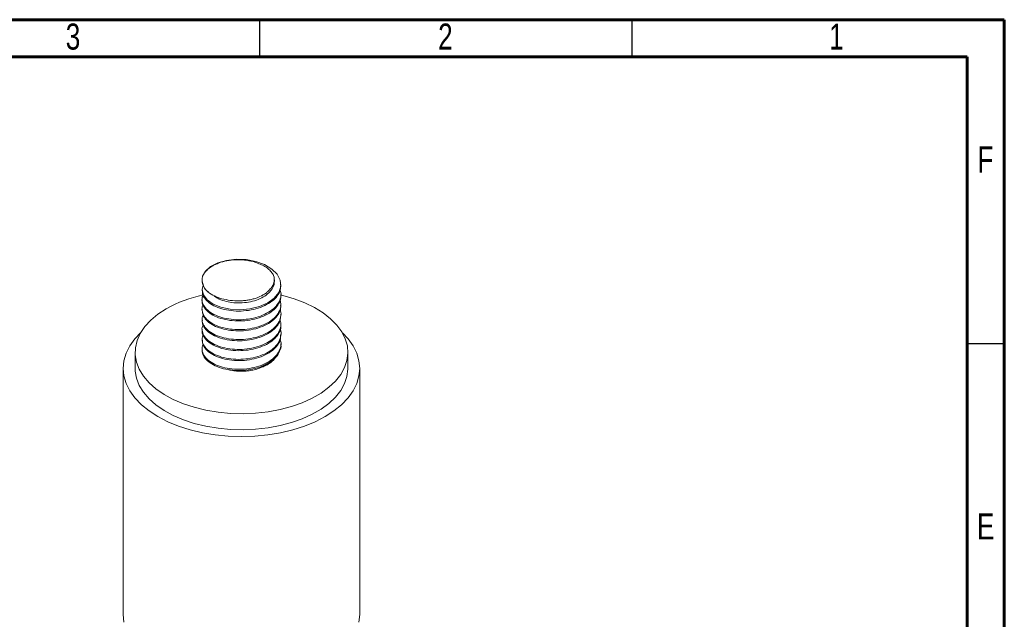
# Model space of a CAD drawing. Header units: inches. Extents: x 0.6 to 16.3, y 0.2 to 11.5.
# Tile 8 of 8: x 11.1 to 16.3, y 8.3 to 11.5. Entities that reach past the tile are written whole.
import ezdxf

# ---------------------------------------------------------------- set-up
doc = ezdxf.new("R2010")
doc.units = ezdxf.units.IN
doc.header["$MEASUREMENT"] = 0
doc.styles.add('SLDTEXTSTYLE0', font='TXT', dxfattribs={"width": 0.75})

msp = doc.modelspace()

# ---------------------------------------------------------------- linework, layer by layer
at = {"color": 7, "linetype": 'Continuous', "lineweight": 60}
for p, q in [((0.59055118, 11.49606299), (16.33858268, 11.49606299)), ((16.33858268, 11.49606299), (16.33858268, 0.19685039)), ((0.78740157, 11.2992126), (16.14173228, 11.2992126)), ((16.14173228, 11.2992126), (16.14173228, 0.39370079))]:
    msp.add_line(p, q, dxfattribs=at)
at = {"color": 7, "linetype": 'Continuous', "lineweight": 30}
for p, q in [((12.4015748, 11.49606299), (12.4015748, 11.2992126)), ((14.37007874, 11.49606299), (14.37007874, 11.2992126)), ((16.33858268, 9.78346457), (16.14173228, 9.78346457))]:
    msp.add_line(p, q, dxfattribs=at)
at = {"color": 7, "linetype": 'Continuous', "lineweight": 15}
for p, q in [((12.09820942, 10.12135377), (12.09820942, 10.11610325)), ((12.48017956, 10.11285333), (12.48017956, 10.12137362)), ((12.09820942, 10.07030369), (12.09820942, 10.06376925)), ((12.51487609, 10.08994365), (12.51487609, 10.09648126)), ((12.09820942, 10.01796968), (12.09820942, 10.01142839)), ((12.51487609, 10.0375907), (12.51487609, 10.04414409)), ((12.09820942, 9.96562883), (12.09820942, 9.95907868)), ((12.51487609, 9.98525743), (12.51487609, 9.99179113)), ((12.09820942, 9.91327912), (12.09820942, 9.90674517)), ((12.51487609, 9.93291212), (12.51487609, 9.93945786)), ((12.09820942, 9.86094561), (12.09820942, 9.85439513)), ((12.51487609, 9.88056701), (12.51487609, 9.88711256)), ((12.09820942, 9.80859556), (12.09820942, 9.80205548)), ((12.51487609, 9.82823229), (12.51487609, 9.83476744)), ((11.74404276, 9.73860026), (11.74404276, 9.65354393)), ((12.09820942, 9.75625592), (12.09820942, 9.74971831)), ((12.51487609, 9.77587792), (12.51487609, 9.78243273)), ((12.86904276, 9.65354393), (12.86904276, 9.73860026)), ((11.68154276, 9.65354393), (11.68154276, 8.35218201)), ((12.93154276, 8.35218201), (12.93154276, 9.65354393))]:
    msp.add_line(p, q, dxfattribs=at)
at = {"color": 7, "linetype": 'Continuous', "lineweight": 15, "flags": 128}
for points in [[(12.10368059, 10.09332473), (12.09820952, 10.07041276), (12.10499832, 10.04201262), (12.12471892, 10.01584947), (12.15634147, 9.99335277), (12.19783976, 9.97624796), (12.24588329, 9.96587152), (12.29853833, 9.96292003), (12.35104529, 9.96769469), (12.40112411, 9.98017142), (12.44503976, 9.99963097), (12.4796684, 10.0246616), (12.5034401, 10.05443468), (12.51421991, 10.08627768), (12.51162567, 10.11912931), (12.49569307, 10.15051216), (12.46768367, 10.17842668), (12.42883364, 10.20173492), (12.38265633, 10.21839977), (12.33096329, 10.22804256), (12.27793817, 10.22985826), (12.22693467, 10.22397427), (12.1806361, 10.21081943), (12.14306259, 10.19162684), (12.11563089, 10.1673846), (12.10077435, 10.14016787), (12.10077435, 10.14016787)], [(11.90879519, 9.96821505), (11.86454408, 9.93944613), (11.82649766, 9.90785779), (11.79519002, 9.87389343), (11.77106065, 9.83802986), (11.75444827, 9.80077051), (11.7455861, 9.76263844), (11.74459852, 9.72416891), (11.75149941, 9.68590197), (11.76619189, 9.6483748), (11.78846972, 9.6121142), (11.81802015, 9.57762919), (11.85442837, 9.54540385), (11.89718328, 9.51589057), (11.94568471, 9.48950365), (11.99925179, 9.46661349), (12.05713256, 9.44754144), (12.1185145, 9.43255521), (12.18253595, 9.42186518), (12.24829819, 9.41562143), (12.31487804, 9.41391158), (12.38134089, 9.41675965), (12.44675374, 9.42412566), (12.51019833, 9.43590621), (12.57078405, 9.45193591), (12.62766039, 9.47198975), (12.68002895, 9.49578622), (12.72715458, 9.52299127), (12.76837575, 9.553223), (12.80311379, 9.58605701), (12.83088106, 9.6210324), (12.85128777, 9.65765819), (12.86404745, 9.69542022), (12.86898099, 9.73378841), (12.86601914, 9.77222414), (12.85520345, 9.81018787), (12.83668578, 9.84714666), (12.81072606, 9.88258171), (12.77768871, 9.91599556), (12.73803751, 9.94691918), (12.69232906, 9.97491846), (12.64120502, 9.99960034), (12.58538306, 10.02061836), (12.52564678, 10.03767746), (12.5177121, 10.03957361)], [(11.77301477, 9.84147116), (11.74343721, 9.81009127), (11.71661567, 9.77271021), (11.69721281, 9.73383056), (11.68547262, 9.69394125), (11.68154276, 9.65354393), (11.68547262, 9.61314661), (11.69721281, 9.5732573), (11.71661567, 9.53437765), (11.74343721, 9.49699659), (11.77734013, 9.46158419), (11.81789808, 9.4285858), (11.86460102, 9.3984164), (11.91686163, 9.37145536), (11.97402271, 9.34804176), (12.03536542, 9.32847002), (12.10011834, 9.31298628), (12.16746717, 9.30178524), (12.23656496, 9.29500778), (12.30654276, 9.29273911), (12.37652055, 9.29500778), (12.44561834, 9.30178524), (12.51296717, 9.31298628), (12.57772009, 9.32847002), (12.6390628, 9.34804176), (12.69622388, 9.37145536), (12.74848449, 9.3984164), (12.79518743, 9.4285858), (12.83574538, 9.46158419), (12.8696483, 9.49699659), (12.89646984, 9.53437765), (12.9158727, 9.5732573), (12.92761289, 9.61314661), (12.93154276, 9.65354393), (12.92761289, 9.69394125), (12.9158727, 9.73383056), (12.89646984, 9.77271021), (12.8696483, 9.81009127), (12.84007074, 9.84147116)], [(11.74404276, 9.65354393), (11.74459852, 9.63911258), (11.75149941, 9.60084564), (11.76619189, 9.56331847), (11.78846972, 9.52705787), (11.81802015, 9.49257285), (11.85442837, 9.46034752), (11.89718328, 9.43083424), (11.94568471, 9.40444731), (11.99925179, 9.38155716), (12.05713256, 9.3624851), (12.1185145, 9.34749888), (12.18253595, 9.33680885), (12.24829819, 9.33056509), (12.31487804, 9.32885525), (12.38134089, 9.33170332), (12.44675374, 9.33906933), (12.51019833, 9.35084987), (12.57078405, 9.36687958), (12.62766039, 9.38693342), (12.68002895, 9.41072989), (12.72715458, 9.43793494), (12.76837575, 9.46816666), (12.80311379, 9.50100068), (12.83088106, 9.53597607), (12.85128777, 9.57260185), (12.86404745, 9.61036388), (12.86898099, 9.64873207), (12.86904276, 9.65354393)], [(11.68154276, 8.35218201), (11.68547262, 8.31178469)], [(12.92761289, 8.31178469), (12.93154276, 8.35218201), (12.93154276, 8.35218201)]]:
    msp.add_lwpolyline(points, dxfattribs=at)
at = {"color": 7, "linetype": 'Continuous', "lineweight": 15}
for centre, radius, start, end in [((12.18486555, 10.12261837), 0.08590294, 168.21179145, 237.12490176), ((12.25025278, 9.35566765), 0.70128996, 102.08441138, 119.1369849)]:
    msp.add_arc(centre, radius, start, end, dxfattribs=at)
for points, knots in [([(12.39752374, 10.20673031), (12.38491206, 10.21228592), (12.37127285, 10.21670842), (12.34943015, 10.22181609), (12.34186284, 10.2232591), (12.32664523, 10.22553177), (12.31895901, 10.22637355), (12.29567165, 10.22802854), (12.27966095, 10.22792786), (12.25638452, 10.2260962), (12.2487101, 10.22521262), (12.23353137, 10.22289509), (12.22597866, 10.22144822), (12.20407555, 10.2163604), (12.19040382, 10.21199117), (12.17129326, 10.20396974), (12.16517057, 10.20104193), (12.15368271, 10.19486927), (12.14827609, 10.1916049), (12.1330606, 10.18128163), (12.12418829, 10.17360059), (12.10998111, 10.15751177), (12.10452352, 10.14905423), (12.10077435, 10.14016787)], [0, 0, 0, 0, 0.125, 0.125, 0.1875, 0.1875, 0.25, 0.25, 0.375, 0.375, 0.4375, 0.4375, 0.5, 0.5, 0.625, 0.625, 0.6875, 0.6875, 0.75, 0.75, 0.875, 0.875, 1, 1, 1, 1]), ([(12.454702, 10.06908268), (12.46064169, 10.07469336), (12.46558699, 10.08059793), (12.47344143, 10.09293093), (12.47630754, 10.0993052), (12.48160156, 10.11874247), (12.48066292, 10.13211437), (12.47267731, 10.15122769), (12.46892324, 10.1574583), (12.4593868, 10.16936793), (12.45362392, 10.17502278), (12.44042446, 10.18551202), (12.43292216, 10.19040491), (12.41624385, 10.19932973), (12.40722527, 10.20328493), (12.39752374, 10.20673031)], [0, 0, 0, 0, 0.125, 0.125, 0.25, 0.25, 0.5, 0.5, 0.625, 0.625, 0.75, 0.75, 0.875, 0.875, 1, 1, 1, 1]), ([(12.09823514, 10.11610516), (12.09956497, 10.10657998), (12.10221422, 10.08760413), (12.11909971, 10.06552959), (12.13357716, 10.05413844), (12.13823662, 10.05047228)], [0, 0, 0, 0, 0.4060005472, 0.8088255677, 1, 1, 1, 1]), ([(12.16159409, 10.03738243), (12.1677888, 10.03258759), (12.18226594, 10.02138198), (12.21501234, 10.0088979), (12.2555775, 10.00027265), (12.29962081, 9.99822236), (12.34415955, 10.00255912), (12.38624863, 10.01339505), (12.42309476, 10.03009428), (12.45265582, 10.05163027), (12.47185838, 10.0768771), (12.48076023, 10.09793077), (12.47930862, 10.10995532), (12.47896213, 10.11282547)], [0, 0, 0, 0, 0.0746457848, 0.1744482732, 0.2731659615, 0.3732602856, 0.4720625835, 0.571748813, 0.6714350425, 0.7702373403, 0.8703316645, 0.9690493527, 1, 1, 1, 1]), ([(12.10405067, 10.04028714), (12.10221507, 10.03654941), (12.09584935, 10.02358725), (12.09902047, 10.00020112), (12.11345639, 9.97273855), (12.14121641, 9.94820327), (12.17937882, 9.92878401), (12.22596487, 9.91543267), (12.27767383, 9.90948422), (12.33129543, 9.91133035), (12.3833496, 9.92092897), (12.43030778, 9.93796307), (12.46931364, 9.9612641), (12.49796051, 9.98966595), (12.5132901, 10.02125198), (12.51745945, 10.04721341), (12.51193367, 10.06150215), (12.51051944, 10.0651591)], [0, 0, 0, 0, 0.02955246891, 0.10248568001, 0.17541889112, 0.24770675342, 0.32093789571, 0.39316398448, 0.46618207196, 0.53901650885, 0.61138662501, 0.6846035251, 0.75678839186, 0.82987736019, 0.90259923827, 0.97507199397, 1, 1, 1, 1]), ([(12.09982447, 10.06379638), (12.09968648, 10.05792694), (12.09932374, 10.04249759), (12.11395079, 10.01852506), (12.14108244, 9.99400638), (12.1794144, 9.97458263), (12.22595512, 9.96123248), (12.27767704, 9.95528373), (12.33129235, 9.95712987), (12.38335871, 9.96672877), (12.43027416, 9.98376174), (12.46943757, 10.00706696), (12.49749237, 10.03545306), (12.51324346, 10.06388336), (12.51338858, 10.08240946), (12.51344792, 10.08998429)], [0, 0, 0, 0, 0.0500209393, 0.1314930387, 0.2122442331, 0.294049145, 0.3747313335, 0.4562982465, 0.5376600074, 0.6185030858, 0.700292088, 0.7809282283, 0.8625743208, 0.9438103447, 1, 1, 1, 1]), ([(12.13823662, 10.05047228), (12.14861156, 10.04357781), (12.16014947, 10.03750202), (12.18546729, 10.02692871), (12.19939602, 10.02241904), (12.22818793, 10.01546379), (12.24327958, 10.01297933), (12.27449365, 10.01017249), (12.29009315, 10.00988206), (12.3134814, 10.01107161), (12.32132915, 10.01174939), (12.33673262, 10.01364328), (12.3442673, 10.0148529), (12.35898755, 10.01782106), (12.3661764, 10.01957444), (12.3802048, 10.02363042), (12.38708144, 10.02595116), (12.40660266, 10.03355984), (12.41832247, 10.0395165), (12.4339297, 10.04979899), (12.43874613, 10.05343024), (12.44740751, 10.0610023), (12.45128636, 10.06495636), (12.454702, 10.06908268)], [0, 0, 0, 0, 0.125, 0.125, 0.25, 0.25, 0.375, 0.375, 0.5, 0.5, 0.5625, 0.5625, 0.625, 0.625, 0.6875, 0.6875, 0.75, 0.75, 0.875, 0.875, 0.9375, 0.9375, 1, 1, 1, 1]), ([(12.10381587, 9.99000456), (12.10325752, 9.98914342), (12.0969325, 9.97938826), (12.09715279, 9.95875779), (12.10600397, 9.93078728), (12.12924322, 9.90477295), (12.16354196, 9.88324588), (12.207272, 9.86742044), (12.25741891, 9.85849953), (12.31063922, 9.85736881), (12.36373747, 9.86396189), (12.4130177, 9.87825139), (12.45544129, 9.89929434), (12.48833312, 9.92591202), (12.50898204, 9.95651292), (12.51744458, 9.9872178), (12.51244453, 10.00681045), (12.5101926, 10.01563462)], [0, 0, 0, 0, 0.00692948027, 0.07849824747, 0.15090442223, 0.22228999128, 0.29456965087, 0.36648628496, 0.43815655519, 0.51053457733, 0.58189975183, 0.65423558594, 0.72602740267, 0.79781921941, 0.87015505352, 0.94152022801, 1, 1, 1, 1]), ([(12.09939111, 10.01138137), (12.09903077, 10.00922512), (12.09707506, 9.9975223), (12.10692423, 9.97653349), (12.12899466, 9.95058693), (12.16360853, 9.92904158), (12.20725434, 9.91322104), (12.25742346, 9.90429881), (12.31063887, 9.90316846), (12.3637344, 9.90976139), (12.4130305, 9.92405112), (12.45539365, 9.94509333), (12.48851161, 9.97171375), (12.50831406, 10.00230437), (12.51674199, 10.0250336), (12.51453787, 10.03668497), (12.51437248, 10.03755924)], [0, 0, 0, 0, 0.018475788, 0.1002753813, 0.1809219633, 0.2625786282, 0.3438251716, 0.4247933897, 0.506561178, 0.5871847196, 0.6689048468, 0.7500103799, 0.831115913, 0.9128360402, 0.9934595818, 1, 1, 1, 1]), ([(12.10356753, 9.93433183), (12.10141673, 9.92883518), (12.09559353, 9.91395319), (12.10117956, 9.8890361), (12.11879913, 9.86203447), (12.14915439, 9.83854234), (12.18950506, 9.82043277), (12.2375813, 9.80868033), (12.28997187, 9.80454283), (12.34356565, 9.80815673), (12.3947364, 9.81954862), (12.44014443, 9.83815313), (12.4769004, 9.86274016), (12.50285056, 9.89207498), (12.51493897, 9.92407018), (12.51714019, 9.94841371), (12.5113172, 9.9608331), (12.51043777, 9.96270876)], [0, 0, 0, 0, 0.0427737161, 0.1158083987, 0.1882938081, 0.2607792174, 0.3338139, 0.4058685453, 0.4789458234, 0.551308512, 0.6239199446, 0.69689791, 0.7689731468, 0.8420788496, 0.9143390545, 0.987062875, 1, 1, 1, 1]), ([(12.0991118, 9.95912469), (12.0996893, 9.95103947), (12.10094616, 9.93344302), (12.1191298, 9.90782791), (12.14906499, 9.88434356), (12.18952878, 9.86623189), (12.23757464, 9.85448), (12.28997451, 9.8503424), (12.34356174, 9.85395616), (12.3947495, 9.86534871), (12.44009597, 9.88395071), (12.47707969, 9.90854708), (12.50217386, 9.93784677), (12.51470358, 9.96421801), (12.51355212, 9.98017673), (12.51318621, 9.98524819)], [0, 0, 0, 0, 0.0689385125, 0.1500357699, 0.2311330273, 0.312844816, 0.3934601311, 0.4752195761, 0.5561795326, 0.6374177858, 0.7190661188, 0.799704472, 0.8814957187, 0.9623410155, 1, 1, 1, 1]), ([(12.1041153, 9.88408216), (12.10268238, 9.88150547), (12.09619073, 9.8698321), (12.09800844, 9.84752442), (12.11025407, 9.81981955), (12.1362305, 9.79465307), (12.1728802, 9.77437824), (12.21837783, 9.7600079), (12.2695258, 9.75286095), (12.32305312, 9.75351992), (12.37559003, 9.76191645), (12.42351596, 9.77787096), (12.46394078, 9.80028461), (12.4943284, 9.82800752), (12.5117985, 9.85924719), (12.51747696, 9.88666419), (12.51216538, 9.90260584), (12.51041411, 9.90786194)], [0, 0, 0, 0, 0.0205682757, 0.0931818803, 0.1661620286, 0.2382394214, 0.311347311, 0.3836096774, 0.4563356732, 0.5292450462, 0.6013635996, 0.6744857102, 0.7466659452, 0.8194905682, 0.8923151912, 0.9644954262, 1, 1, 1, 1]), ([(12.09989272, 9.90673533), (12.09952638, 9.90235389), (12.09836005, 9.88840418), (12.11088935, 9.86559551), (12.1360584, 9.84045903), (12.17292601, 9.8201761), (12.21836541, 9.80580792), (12.26952959, 9.7986604), (12.32305044, 9.79931948), (12.37559697, 9.80771615), (12.42349065, 9.82366999), (12.46403399, 9.84608616), (12.49397703, 9.87379963), (12.51214753, 9.90350963), (12.5134323, 9.92372042), (12.51401939, 9.93295597)], [0, 0, 0, 0, 0.0373879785, 0.1190365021, 0.1996750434, 0.281466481, 0.3623119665, 0.44367615, 0.5252454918, 0.6059300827, 0.6877374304, 0.7684910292, 0.8499655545, 0.9314400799, 1, 1, 1, 1]), ([(12.09866337, 9.85436671), (12.09851417, 9.85367712), (12.09630724, 9.84347697), (12.10473037, 9.82372822), (12.12461062, 9.79732605), (12.15767678, 9.77497187), (12.20002784, 9.75821801), (12.2494302, 9.74814109), (12.30235653, 9.74581144), (12.35571707, 9.75120695), (12.40583273, 9.76435546), (12.4494466, 9.7844506), (12.48413887, 9.81028165), (12.50612296, 9.840393), (12.51597718, 9.86459973), (12.51402706, 9.87796877), (12.51365511, 9.88051871)], [0, 0, 0, 0, 0.0059322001, 0.0877475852, 0.1685091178, 0.2499916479, 0.3314741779, 0.4122357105, 0.4940510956, 0.5747436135, 0.6563209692, 0.7376931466, 0.818546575, 0.9003460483, 0.9809925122, 1, 1, 1, 1]), ([(12.10358874, 9.83297932), (12.10094741, 9.82416312), (12.09545972, 9.80584636), (12.10400842, 9.77793781), (12.12480492, 9.75152402), (12.15762454, 9.72917297), (12.20004161, 9.71241826), (12.2494268, 9.7023416), (12.30235619, 9.70001178), (12.35572174, 9.70540769), (12.40581415, 9.71855475), (12.44951576, 9.73865526), (12.48388123, 9.76446638), (12.50709144, 9.79465245), (12.51580425, 9.82693998), (12.51647757, 9.8496179), (12.51072644, 9.86017082), (12.51065927, 9.86029408)], [0, 0, 0, 0, 0.0669738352, 0.1391466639, 0.2103898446, 0.2822690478, 0.3541482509, 0.4253914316, 0.4975642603, 0.5687465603, 0.6407094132, 0.7124912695, 0.7838155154, 0.8559743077, 0.9271159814, 0.9991486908, 1, 1, 1, 1]), ([(12.1039404, 9.77815859), (12.10196049, 9.77383606), (12.09572878, 9.760231), (12.09965578, 9.73632165), (12.1151663, 9.7090002), (12.14380289, 9.68479996), (12.1827056, 9.66581387), (12.22980776, 9.6529864), (12.28176462, 9.64764045), (12.33539941, 9.65007734), (12.38718028, 9.66027569), (12.43363531, 9.67784009), (12.47190754, 9.70157604), (12.49966241, 9.73029898), (12.51392474, 9.76203484), (12.51739198, 9.78746394), (12.51172673, 9.80112978), (12.51045773, 9.80419088)], [0, 0, 0, 0, 0.0339829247, 0.1069605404, 0.1797546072, 0.2520846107, 0.3252609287, 0.3974057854, 0.4704542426, 0.543135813, 0.6155683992, 0.6887162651, 0.7608405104, 0.8339457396, 0.906501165, 0.9790565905, 1, 1, 1, 1]), ([(12.09966811, 9.80209656), (12.09971814, 9.79548514), (12.09984041, 9.77932511), (12.11560068, 9.75479002), (12.14368523, 9.73060216), (12.18273682, 9.71161274), (12.22979915, 9.69878615), (12.28176761, 9.69343999), (12.33539609, 9.69587684), (12.38719058, 9.70607556), (12.43359724, 9.72363849), (12.472048, 9.74737992), (12.49913173, 9.77608226), (12.51375308, 9.8038416), (12.51341094, 9.82151659), (12.51328041, 9.82825965)], [0, 0, 0, 0, 0.0563345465, 0.1376962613, 0.2185392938, 0.3003282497, 0.3809643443, 0.4626103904, 0.5438463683, 0.6248040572, 0.7065612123, 0.7871742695, 0.8688837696, 0.9499787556, 1, 1, 1, 1]), ([(12.09963759, 9.74967768), (12.0992313, 9.74678197), (12.09748389, 9.7343278), (12.10815907, 9.71272504), (12.13128491, 9.68703221), (12.16665811, 9.66590297), (12.21092096, 9.65055767), (12.26144223, 9.64222269), (12.31478064, 9.64168985), (12.36771037, 9.64888332), (12.41656976, 9.6637342), (12.45827869, 9.68523735), (12.49059896, 9.71224049), (12.50926568, 9.74304813), (12.51710633, 9.76503472), (12.51485894, 9.77583483), (12.51485037, 9.77587601)], [0, 0, 0, 0, 0.0247704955, 0.1065356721, 0.1871566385, 0.2688741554, 0.349977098, 0.4310800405, 0.5127975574, 0.5934185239, 0.6751837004, 0.7561493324, 0.8373932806, 0.9190473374, 0.9996913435, 1, 1, 1, 1]), ([(12.48490244, 9.7099794), (12.48322395, 9.70737053), (12.47854445, 9.70009725), (12.46982929, 9.69165557), (12.45775549, 9.6817839), (12.44636687, 9.67429198), (12.43258158, 9.66706922), (12.42095214, 9.66185401), (12.41254896, 9.65888279), (12.40832983, 9.65739098)], [0, 0, 0, 0, 0.11904441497, 0.331884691, 0.4178139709, 0.63670314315, 0.75657142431, 0.87777781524, 1, 1, 1, 1]), ([(12.40832983, 9.65739098), (12.40391164, 9.65564765), (12.39503697, 9.65214587), (12.37697265, 9.6466831), (12.35355946, 9.64160272), (12.32482417, 9.63844997), (12.29526668, 9.6380617), (12.26646661, 9.64071837), (12.24486705, 9.64429892), (12.23404543, 9.64773017), (12.23165701, 9.64848748)], [0, 0, 0, 0, 0.0861360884, 0.173018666, 0.327848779, 0.4871689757, 0.6419990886, 0.8013192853, 0.9561493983, 1, 1, 1, 1]), ([(12.40832983, 9.65739098), (12.41840079, 9.66237668), (12.43079334, 9.6685117), (12.4394693, 9.67657946), (12.44109463, 9.67809086)], [0, 0, 0, 0, 0.8126623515, 1, 1, 1, 1])]:
    msp.add_open_spline(points, degree=3, knots=knots, dxfattribs=at)

# ---------------------------------------------------------------- texts
at = {"color": 7, "linetype": 'Continuous', "lineweight": 0, "char_height": 0.13779528, "attachment_point": 2, "style": 'SLDTEXTSTYLE0'}
for s, insert in [('3', (11.41593531, 11.47579439)), ('2', (13.38443925, 11.47579439)), ('1', (15.45136838, 11.47579439)), ('F', (16.23872211, 10.82618809)), ('E', (16.24039671, 8.88721171))]:
    msp.add_mtext(s, dxfattribs=dict(at, insert=insert))

doc.saveas('drawing.dxf')
